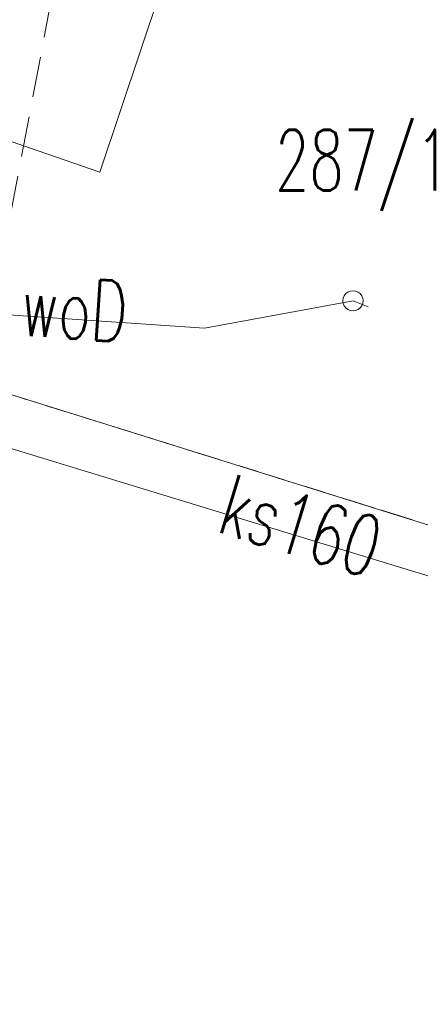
# Model space of a CAD drawing. Header units: millimetres. Extents: x -367306 to 168495, y -187323 to 82034.
# Tile 153 of 170: x 90777 to 100682, y -46637 to -22307. Entities that reach past the tile are written whole.
import ezdxf

# ---------------------------------------------------------------- set-up
doc = ezdxf.new("R2010")
doc.units = ezdxf.units.MM
doc.header["$MEASUREMENT"] = 0
doc.linetypes.add('L_0_03', pattern=[1000, 500, -500])
doc.linetypes.add('L_0_04', pattern=[1500, 1000, -500])
for name, color, linetype, lineweight in [('Nowe_0_Nr_pióra__9', 7, 'Continuous', 13), ('Nowe_EGBU_Nr_pióra__8', 7, 'Continuous', 13), ('Nowe_EGBU_Nr_pióra__9', 7, 'Continuous', 13), ('Nowe_EGDE_Nr_pióra__9', 7, 'Continuous', 13), ('Nowe_EGDE_O_Nr_pióra__8', 7, 'Continuous', 13), ('Nowe_EGUG_Nr_pióra__9', 7, 'Continuous', 13), ('Nowe_SUKP_Nr_pióra__9', 7, 'Continuous', 13), ('Nowe_SUKP_O_Nr_pióra__8', 7, 'Continuous', 13), ('Nowe_SUPK_Nr_pióra__8', 7, 'Continuous', 13), ('Nowe_SUPK_Nr_pióra__9', 7, 'Continuous', 13), ('Nowe_SUWP_Nr_pióra__8', 7, 'Continuous', 13), ('Nowe_SUWP_Nr_pióra__9', 7, 'Continuous', 13), ('Nowe_SUWP_O_Nr_pióra__8', 7, 'Continuous', 13)]:
    doc.layers.add(name, color=color, linetype=linetype, lineweight=lineweight)
doc.styles.add('STYL_AUTOMATYCZNY_3', font='Simplex.shx')

msp = doc.modelspace()

# ---------------------------------------------------------------- linework, layer by layer
at = {"layer": 'Nowe_0_Nr_pióra__9', "color": 7, "linetype": 'L_0_04', "lineweight": 13}
msp.add_lwpolyline([(-54175.8, -16615), (-36542.5, 13691.6), (-32491.5, 24497.6), (-41006.9, 52709.3), (-354.8, 78621.1), (4924.1, 35501.4), (-2954.1, 7738.8), (31962.3, -8247.3), (46488.5, 22925.7), (96328.3, 3296.1), (84395.1, -59501.6), (78496.2, -91288.2), (63259, -147476.2), (43808.2, -176834.2), (-26519.8, -152286.8), (-79150.4, -133916.5), (-87259.9, -85957.4)], close=True, dxfattribs=at)
at = {"layer": 'Nowe_EGBU_Nr_pióra__8', "color": 7, "linetype": 'Continuous', "lineweight": 13}
msp.add_line((92761.6, -26073), (92761.7, -26073), dxfattribs=at)
at = {"layer": 'Nowe_EGBU_Nr_pióra__9', "color": 7, "linetype": 'Continuous', "lineweight": 13, "flags": 128}
msp.add_lwpolyline([(87021.6, -12263), (96291.6, -15523), (92761.6, -26073), (83531.6, -22883)], close=True, dxfattribs=at)
at = {"layer": 'Nowe_EGDE_Nr_pióra__9', "color": 7, "linetype": 'Continuous', "lineweight": 13, "flags": 128}
for points in [[(113540.3, -38747.5), (88551.6, -30943)], [(88551.6, -30943), (113540.3, -38747.5)]]:
    msp.add_lwpolyline(points, dxfattribs=at)
at = {"layer": 'Nowe_EGUG_Nr_pióra__9', "color": 7, "linetype": 'L_0_03', "lineweight": 13, "flags": 128}
for points in [[(113541.2, -38740.5), (88551.6, -30943)], [(88551.6, -30943), (113541.2, -38740.5)]]:
    msp.add_lwpolyline(points, dxfattribs=at)
at = {"layer": 'Nowe_SUKP_Nr_pióra__9', "color": 7, "linetype": 'Continuous', "lineweight": 13, "flags": 128}
msp.add_lwpolyline([(106846.2, -42258.7), (107334, -40706.8), (106061.6, -37633), (105752.8, -37538.8), (88231.6, -32193), (84081.6, -30463)], dxfattribs=at)
at = {"layer": 'Nowe_SUPK_Nr_pióra__8', "color": 7, "linetype": 'Continuous', "lineweight": 13}
for p, q in [((98776.2, -29188.1), (98776.2, -29188.1)), ((98801.1, -29127.8), (98801.2, -29127.8)), ((98840.9, -29076), (98840.9, -29076)), ((98892.7, -29036.3), (98892.7, -29036.3)), ((98952.9, -29011.3), (98953, -29011.3)), ((99017.7, -29002.8), (99017.7, -29002.8)), ((99082.4, -29011.3), (99082.4, -29011.3)), ((99142.7, -29036.3), (99142.7, -29036.3)), ((99194.4, -29076), (99194.5, -29076)), ((99234.2, -29127.8), (99234.2, -29127.8)), ((99259.1, -29188.1), (99259.2, -29188.1)), ((98767.7, -29252.8), (98767.7, -29252.8)), ((98776.2, -29317.5), (98776.2, -29317.5)), ((98801.1, -29377.8), (98801.2, -29377.8)), ((98840.9, -29429.6), (98840.9, -29429.6)), ((99194.4, -29429.6), (99194.5, -29429.6)), ((99234.2, -29377.8), (99234.2, -29377.8)), ((99259.1, -29317.5), (99259.2, -29317.5)), ((99267.7, -29252.8), (99267.7, -29252.8)), ((98892.7, -29469.3), (98892.7, -29469.3)), ((98952.9, -29494.3), (98953, -29494.3)), ((99017.7, -29502.8), (99017.7, -29502.8)), ((99082.4, -29494.3), (99082.4, -29494.3)), ((99142.7, -29469.3), (99142.7, -29469.3))]:
    msp.add_line(p, q, dxfattribs=at)
at = {"layer": 'Nowe_SUPK_Nr_pióra__9', "color": 7, "linetype": 'Continuous', "lineweight": 13, "flags": 128}
msp.add_lwpolyline([(99017.7, -29002.8), (99082.4, -29011.3), (99142.7, -29036.3), (99194.4, -29076), (99234.2, -29127.8), (99259.1, -29188.1), (99267.7, -29252.8), (99259.1, -29317.5), (99234.2, -29377.8), (99194.4, -29429.6), (99142.7, -29469.3), (99082.4, -29494.3), (99017.7, -29502.8), (98952.9, -29494.3), (98892.7, -29469.3), (98840.9, -29429.6), (98801.1, -29377.8), (98776.2, -29317.5), (98767.7, -29252.8), (98776.2, -29188.1), (98801.1, -29127.8), (98840.9, -29076), (98892.7, -29036.3), (98952.9, -29011.3)], close=True, dxfattribs=at)
at = {"layer": 'Nowe_SUWP_Nr_pióra__8', "color": 7, "linetype": 'Continuous', "lineweight": 13}
for p, q in [((99017.7, -29252.8), (99017.7, -29252.8)), ((99390.8, -29402), (99390.9, -29402)), ((95348.9, -29926.7), (95348.9, -29926.7))]:
    msp.add_line(p, q, dxfattribs=at)
at = {"layer": 'Nowe_SUWP_Nr_pióra__9', "color": 7, "linetype": 'Continuous', "lineweight": 13, "flags": 128}
msp.add_lwpolyline([(88195.9, -29446.3), (95348.9, -29926.7), (99017.7, -29252.8), (99390.8, -29402)], dxfattribs=at)

# ---------------------------------------------------------------- texts
at = {"layer": 'Nowe_EGDE_O_Nr_pióra__8', "color": 7, "linetype": 'Continuous', "lineweight": 13, "insert": (97092.3, -27027.3), "char_height": 1500, "attachment_point": 7, "style": 'STYL_AUTOMATYCZNY_3'}
msp.add_mtext('\\A1;{\\W0.660000x;\\pql;\\FSimplex.shx;287/1}', dxfattribs=at)
at = {"layer": 'Nowe_SUKP_O_Nr_pióra__8', "color": 7, "linetype": 'Continuous', "lineweight": 13, "insert": (95603.6, -34947.8), "char_height": 1500, "attachment_point": 7, "rotation": 343, "style": 'STYL_AUTOMATYCZNY_3'}
msp.add_mtext('\\A1;{\\W0.660000x;\\pql;\\FSimplex.shx;ks160}', dxfattribs=at)
at = {"layer": 'Nowe_SUWP_O_Nr_pióra__8', "color": 7, "linetype": 'Continuous', "lineweight": 13, "insert": (90765.7, -30103.4), "char_height": 1500, "attachment_point": 7, "rotation": 356.2, "style": 'STYL_AUTOMATYCZNY_3'}
msp.add_mtext('\\A1;{\\W0.660000x;\\pql;\\FSimplex.shx;woD}', dxfattribs=at)

doc.saveas('drawing.dxf')
